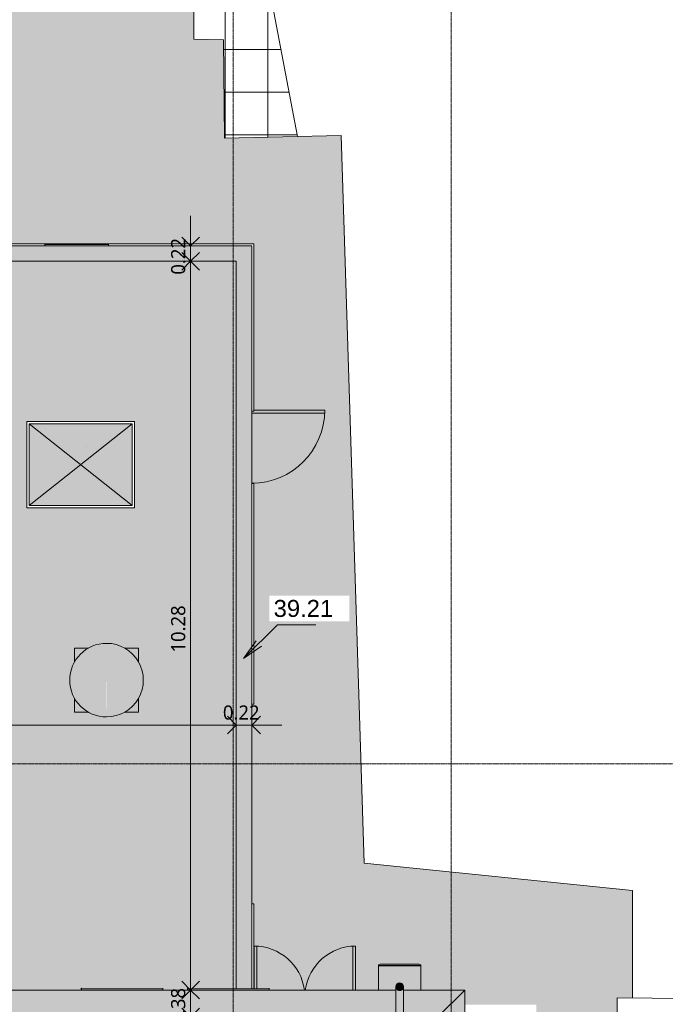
# Model space of a CAD drawing. Header units: millimetres. Extents: x -59616 to 35213, y -20402 to 53287.
# Tile 254 of 256: x 4562 to 13665, y 25658 to 39545. Entities that reach past the tile are written whole.
import ezdxf

# ---------------------------------------------------------------- set-up
doc = ezdxf.new("R2010")
doc.units = ezdxf.units.MM
doc.linetypes.add('Ligne de quadrillage', pattern=[22.225, 12.7, -3.175, 3.175, -3.175])
for name, color, linetype, lineweight in [('A-ANNO-DIMS', 211, 'Continuous', 9), ('A-ANNO-DIMS-100', 211, 'Continuous', 9), ('A-DOOR', 31, 'Continuous', 9), ('A-FLOR', 192, 'Continuous', 9), ('A-FLOR-PATT', 8, 'Continuous', 9), ('A-GENM', 13, 'Continuous', 9), ('A-GLAZ', 151, 'Continuous', 9), ('A-GLAZ-SILL', 1, 'Continuous', 9), ('A-WALL', 113, 'Continuous', 9), ('G-ANNO-DIMS', 111, 'Continuous', 9), ('I-WALL', 2, 'Continuous', 9), ('M-EQPM', 50, 'Continuous', 9), ('S-GRID', 1, 'Continuous', 9)]:
    doc.layers.add(name, color=color, linetype=linetype, lineweight=lineweight)
doc.styles.add('Arial_2', font='arial.ttf', dxfattribs={"height": 240})
doc.styles.add('Trebuchet MS_B', font='txt', dxfattribs={"height": 200})
doc.dimstyles.new('Cotes_linéaires_rouge_2mm_1', dxfattribs={"dimscale": 304.8, "dimtxt": 206.190181, "dimasz": 0.410105, "dimexe": 0.82021, "dimexo": 0.0625, "dimgap": 0.065617, "dimtad": 1, "dimlfac": 0.001, "dimrnd": 0.01, "dimzin": 0, "dimdsep": 46, "dimtxsty": 'Trebuchet MS_B', "dimblk1": 'OPEN30', "dimblk2": 'OPEN30', "dimsah": 1, "dimcen": 0.09, "dimdle": 0.82021, "dimazin": 0, "dimtfac": 1, "dimtdec": 4, "dimtix": 1, "dimtmove": 0, "dimatfit": 3, "dimfxl": 1.64042, "dimfxlon": 1, "dimtvp": 1, "dimtolj": 1, "dimtzin": 0, "dimarcsym": 2})

# ---------------------------------------------------------------- blocks, each defined once
blk = doc.blocks.new('PVC Double - Panneaux vitrés haut - 1_43m x 2_20m-1064195-Niveau Toiture')
at = {"layer": 'A-DOOR'}
for p, q in [((-715, -205), (-715, -825)), ((-675, -825), (-675, -205)), ((675, -825), (675, -221)), ((715, -221), (715, -825)), ((-715, -825), (-675, -825)), ((715, -825), (675, -825))]:
    blk.add_line(p, q, dxfattribs=at)
for centre, start, end in [((-715, -110), 270, 352.3559), ((715, -110), 187.6441, 270)]:
    blk.add_arc(centre, 715, start, end, dxfattribs=at)
blk = doc.blocks.new('GAZ - _01-1061132-Niveau Toiture')
at = {"layer": 'M-EQPM'}
h = blk.add_hatch(color=256, dxfattribs=at)
h.paths.add_polyline_path([(-54, -85), (-300, -85), (-300, -427), (300, -427), (300, -85), (54, -85), (53, -135), (52, -146), (46, -159), (38, -170), (27, -178), (13, -184), (0, -186), (-14, -184), (-27, -178), (-39, -169), (-47, -158), (-53, -144), (-54, -132), (-54, -99)])
h.paths.add_polyline_path([(90, -430), (-300, -430), (-300, -437), (-297, -441), (-274, -448), (-250, -450), (250, -450), (274, -448), (297, -441), (300, -437), (300, -430)])
blk.add_hatch(color=256, dxfattribs=at).paths.add_polyline_path([(-284, -427), (-295, -427), (-295, -430), (295, -430), (295, -427), (-274, -427)])
for p, q in [((-300, -85), (-300, -427)), ((300, -427), (300, -85)), ((-300, -427), (300, -427)), ((300, -430), (-300, -430)), ((-300, -430), (-300, -437)), ((-295, -430), (-295, -427)), ((-250, -450), (250, -450)), ((295, -427), (295, -430)), ((300, -437), (300, -430))]:
    blk.add_line(p, q, dxfattribs=at)
for centre, radius, start, end in [((-295, -437), 5, 180, 248.8998), ((-250, -320), 130, 248.8998, 270), ((250, -320), 130, 270, 291.1002), ((295, -437), 5, 291.1002, 0)]:
    blk.add_arc(centre, radius, start, end, dxfattribs=at)
blk = doc.blocks.new('Conduit Gaz - Conduit Gaz-1063074-Niveau Toiture')
at = {"layer": 'A-GENM'}
h = blk.add_hatch(color=256, dxfattribs=at)
h.paths.add_polyline_path([(-15820, -2687), (-16080, -2236), (-16306, -2367), (-16284, -2405), (-16144, -2324), (-15906, -2736)])
h.paths.add_polyline_path([(-16296, -2961), (-16534, -2549), (-16378, -2459), (-16400, -2421), (-16639, -2559), (-16379, -3010)])
h.paths.add_polyline_path([(-16788, -1403), (-16868, -1264), (-16924, -1296), (-16844, -1435)])
h.paths.add_polyline_path([(-16937, -1489), (-17017, -1350), (-17084, -1389), (-17004, -1528)])
h.paths.add_polyline_path([(-18793, 2123), (-18873, 2262), (-18951, 2217), (-18871, 2079)])
h.paths.add_polyline_path([(-18964, 2025), (-19044, 2163), (-19090, 2137), (-19010, 1998)])
h.paths.add_polyline_path([(-20148, 4418), (-20228, 4556), (-20282, 4525), (-20202, 4386)])
h.paths.add_polyline_path([(-20295, 4332), (-20375, 4471), (-20444, 4431), (-20364, 4293)])
h.paths.add_polyline_path([(-21578, 6895), (-21658, 7033), (-21711, 7002), (-21631, 6864)])
h.paths.add_polyline_path([(-21724, 6810), (-21804, 6948), (-21874, 6908), (-21794, 6770)])
h.paths.add_polyline_path([(-22998, 9354), (-23078, 9493), (-23130, 9463), (-23050, 9324)])
h.paths.add_polyline_path([(-23143, 9270), (-23223, 9409), (-23294, 9368), (-23214, 9229)])
h.paths.add_polyline_path([(-25169, 9790), (-25169, 9866), (-25329, 9866), (-25329, 9790)])
h.paths.add_polyline_path([(-25169, 9974), (-25169, 10040), (-25329, 10040), (-25329, 9974), (-25211, 9974)])
for points in [[(-25852, 9920), (-25853, 9934), (-25859, 9947), (-25867, 9958), (-25879, 9967), (-25892, 9972), (-25906, 9974), (-25919, 9972), (-25933, 9967), (-25944, 9958), (-25952, 9947), (-25958, 9934), (-25960, 9920), (-25958, 9906), (-25952, 9893), (-25944, 9882), (-25933, 9873), (-25919, 9868), (-25906, 9866), (-25892, 9868), (-25879, 9873), (-25867, 9882), (-25859, 9893), (-25853, 9906)], [(-23387, 9967), (-23387, 9974), (-25906, 9974), (-25892, 9972), (-25879, 9967), (-25867, 9958), (-25859, 9947), (-25853, 9934), (-25852, 9920), (-23456, 9921), (-23456, 9920), (-23387, 9921), (-23387, 9958)], [(-15906, -2736), (-16144, -2324), (-16534, -2549), (-16296, -2961), (-16123, -2861)]]:
    blk.add_hatch(color=256, dxfattribs=at).paths.add_polyline_path(points)
h = blk.add_hatch(color=256, dxfattribs=at)
h.paths.add_polyline_path([(-23387, 9880), (-23387, 9920), (-23455, 9920), (-23390, 9882)])
h.paths.add_polyline_path([(-23456, 9920), (-23458, 9920), (-25852, 9920), (-25853, 9906), (-25859, 9893), (-25867, 9882), (-25879, 9873), (-25892, 9868), (-25904, 9866), (-23487, 9866), (-23456, 9920)])
h = blk.add_hatch(color=256, dxfattribs=at)
h.paths.add_polyline_path([(-15819, -3320), (-16094, -2845), (-16140, -2871), (-15858, -3360), (-15829, -3329), (-15819, -3320)])
h.paths.add_polyline_path([(-16331, -2432), (-23456, 9920), (-23487, 9866), (-16378, -2459), (-16332, -2433)])
h = blk.add_hatch(color=256, dxfattribs=at)
h.paths.add_polyline_path([(-15777, -3284), (-16047, -2817), (-16093, -2844), (-15819, -3320), (-15795, -3299), (-15777, -3284)])
h.paths.add_polyline_path([(-16284, -2405), (-23387, 9907), (-23387, 9880), (-23456, 9920), (-16331, -2432), (-16285, -2405)])
for p, q in [((-25329, 10040), (-25329, 9974)), ((-25169, 10040), (-25329, 10040)), ((-25169, 9974), (-25169, 10040)), ((-23387, 9974), (-25909, 9974)), ((-25909, 9866), (-25907, 9866)), ((-25904, 9866), (-23469, 9866)), ((-25329, 9866), (-25329, 9790)), ((-25169, 9790), (-25169, 9866)), ((-23496, 9882), (-16378, -2459)), ((-23387, 9974), (-23387, 9920)), ((-23387, 9920), (-23387, 9880)), ((-16284, -2405), (-23387, 9909)), ((-25329, 9790), (-25169, 9790)), ((-23078, 9493), (-23130, 9463)), ((-22998, 9354), (-23078, 9493)), ((-23223, 9409), (-23294, 9368)), ((-23294, 9368), (-23214, 9229)), ((-23050, 9324), (-22998, 9354)), ((-23214, 9229), (-23143, 9270)), ((-21804, 6948), (-21874, 6908)), ((-21658, 7033), (-21711, 7002)), ((-21578, 6895), (-21658, 7033)), ((-21874, 6908), (-21794, 6770)), ((-21794, 6770), (-21724, 6810)), ((-21631, 6864), (-21578, 6895)), ((-20375, 4471), (-20444, 4431)), ((-20228, 4556), (-20282, 4525)), ((-20148, 4418), (-20228, 4556)), ((-20444, 4431), (-20364, 4293)), ((-20364, 4293), (-20295, 4332)), ((-20202, 4386), (-20148, 4418)), ((-18873, 2262), (-18951, 2217)), ((-18793, 2123), (-18873, 2262)), ((-19044, 2163), (-19090, 2137)), ((-19090, 2137), (-19010, 1998)), ((-18871, 2079), (-18793, 2123)), ((-19010, 1998), (-18964, 2025)), ((-17017, -1350), (-17084, -1389)), ((-16868, -1264), (-16924, -1296)), ((-16788, -1403), (-16868, -1264)), ((-17084, -1389), (-17004, -1528)), ((-17004, -1528), (-16937, -1489)), ((-16844, -1435), (-16788, -1403)), ((-16144, -2324), (-16534, -2549)), ((-16080, -2236), (-16307, -2367)), ((-15906, -2736), (-16144, -2324)), ((-15820, -2687), (-16080, -2236)), ((-16400, -2421), (-16639, -2559)), ((-16639, -2559), (-16379, -3010)), ((-16534, -2549), (-16296, -2961)), ((-16296, -2961), (-15906, -2736)), ((-15906, -2736), (-15820, -2687)), ((-16140, -2871), (-15858, -3360)), ((-15777, -3284), (-16047, -2817)), ((-16379, -3010), (-16296, -2961))]:
    blk.add_line(p, q, dxfattribs=at)
for start, end in [(90, 270), (270, 90)]:
    blk.add_arc((-25906, 9920), 54, start, end, dxfattribs=at)
blk = doc.blocks.new('Fenêtre type 1 - 115 x 155 cm-1516674-Niveau Toiture')
at = {"layer": 'A-GLAZ-SILL'}
for p, q in [((-573, 167), (-575, 167)), ((-575, 152), (-575, 167)), ((-575, 167), (-573, 167)), ((-575, 140), (-575, 152)), ((-573, 167), (-573, 152)), ((573, 157), (-573, 157)), ((-573, 152), (-573, 140)), ((575, 167), (573, 167)), ((573, 167), (575, 167)), ((573, 152), (573, 167)), ((573, 153), (573, 157)), ((573, 140), (573, 152)), ((575, 167), (575, 152)), ((575, 152), (575, 140))]:
    blk.add_line(p, q, dxfattribs=at)
blk = doc.blocks.new('Famille 0 - Famille 140x110-V6-Niveau Toiture')
at = {"layer": 'A-GENM'}
for p, q in [((725, -575), (-725, 575)), ((725, 575), (-725, -575)), ((80, 260), (80, 260)), ((80, 260), (80, 260)), ((-696, -516), (-697, -517))]:
    blk.add_line(p, q, dxfattribs=at)
blk = doc.blocks.new('Tube de toiture3 - Tube de toiture-1312799-Niveau Toiture')
at = {"layer": 'A-GENM'}
for points in [[(-29711, 5786), (-29717, 5863), (-29734, 5939), (-29763, 6011), (-29801, 6078), (-29850, 6139), (-29907, 6192), (-29971, 6235), (-30041, 6269), (-30115, 6292), (-30191, 6303), (-30269, 6303), (-30346, 6292), (-30420, 6269), (-30490, 6235), (-30554, 6192), (-30611, 6139), (-30659, 6078), (-30698, 6011), (-30726, 5939), (-30744, 5863), (-30749, 5786), (-30231, 5787), (-30230, 5786), (-30229, 5786), (-29717, 5786)], [(-29711, 5786), (-30230, 5785), (-30231, 5785), (-30232, 5786), (-30749, 5786), (-30744, 5708), (-30726, 5633), (-30698, 5561), (-30659, 5493), (-30611, 5433), (-30554, 5380), (-30490, 5336), (-30420, 5303), (-30346, 5280), (-30269, 5268), (-30191, 5268), (-30115, 5280), (-30041, 5303), (-29971, 5336), (-29907, 5380), (-29850, 5433), (-29801, 5493), (-29763, 5561), (-29734, 5633), (-29717, 5708), (-29716, 5724)]]:
    blk.add_hatch(color=256, dxfattribs=at).paths.add_polyline_path(points)
h = blk.add_hatch(color=256, dxfattribs=at)
h.paths.add_polyline_path([(-29780, 5336), (-29780, 5530), (-29801, 5493), (-29850, 5433), (-29911, 5377), (-29971, 5336), (-29880, 5336)])
h.paths.add_polyline_path([(-29780, 6042), (-29780, 6236), (-29971, 6235), (-29903, 6188), (-29850, 6139), (-29801, 6078)])
h.paths.add_polyline_path([(-30489, 5336), (-30490, 5336), (-30554, 5380), (-30611, 5433), (-30659, 5493), (-30680, 5530), (-30680, 5336), (-30490, 5336)])
h.paths.add_polyline_path([(-30489, 6236), (-30680, 6236), (-30680, 6042), (-30659, 6078), (-30609, 6140), (-30554, 6192), (-30490, 6235)])
for p, q in [((-30680, 6236), (-30680, 6042)), ((-30489, 6236), (-30680, 6236)), ((-29780, 6236), (-29972, 6236)), ((-29780, 6042), (-29780, 6236)), ((-30680, 5530), (-30680, 5336)), ((-29780, 5336), (-29780, 5530)), ((-30680, 5336), (-30489, 5336)), ((-29972, 5336), (-29780, 5336))]:
    blk.add_line(p, q, dxfattribs=at)
for radius, start, end in [(519, 360, 180), (519, 180, 360), (1.44, 0, 180), (1.44, 0, 180), (1.44, 180, 0), (1.44, 180, 0)]:
    blk.add_arc((-30230, 5786), radius, start, end, dxfattribs=at)
blk = doc.blocks.new('Accrotère R_1 - Accrotère R_1-1333940-Niveau Toiture')
at = {"layer": 'A-GENM'}
blk.add_hatch(color=9, dxfattribs=at).paths.add_polyline_path([(-3736, -21525), (-3736, -21221), (-3953, -21221), (-3953, -34302), (-36137, -34302), (-36137, 7616), (-25875, 7616), (-25875, 7833), (-36354, 7833), (-36354, -34519), (-3736, -34519), (-3736, -24512)])
for p, q in [((-36354, 7833), (-25875, 7833)), ((-36354, 7833), (-36354, -34519)), ((-36137, 7616), (-25875, 7616)), ((-36137, -34302), (-36137, 7616))]:
    blk.add_line(p, q, dxfattribs=at)
blk = doc.blocks.new('Fenêtre type 1 - 90 x 60cm-1522801-Niveau Toiture')
at = {"layer": 'A-GLAZ-SILL'}
for p, q in [((-448, -135), (-448, -152)), ((448, -152), (448, -135)), ((-450, -167), (-450, -166)), ((-450, -167), (-448, -167)), ((-448, -167), (-450, -167)), ((-448, -152), (-448, -166)), ((-448, -157), (448, -157)), ((-448, -166), (-448, -167)), ((448, -166), (448, -152)), ((448, -167), (448, -166)), ((448, -167), (450, -167)), ((450, -167), (448, -167)), ((450, -166), (450, -167))]:
    blk.add_line(p, q, dxfattribs=at)
blk = doc.blocks.new('PVC Panneau Vitré - Traverse - 103m x 2_20m-1393459-Niveau Toiture')
at = {"layer": 'A-DOOR'}
for p, q in [((475, -1165), (475, -135)), ((515, -165), (515, -1165)), ((515, -1165), (475, -1165))]:
    blk.add_line(p, q, dxfattribs=at)
blk.add_arc((515, -135), 1030, 180, 270, dxfattribs=at)
blk = doc.blocks.new('accortère2 - accortère-1436305-Niveau Toiture')
at = {"layer": 'A-GENM'}
h = blk.add_hatch(color=9, dxfattribs=at)
h.paths.add_polyline_path([(-25479, 9974), (-25479, 10456), (-25859, 10836), (-25859, 9974)])
h.paths.add_polyline_path([(-25479, 9866), (-25479, 9866), (-25859, 9866), (-25859, -21221), (-25479, -20841), (-25479, 9830)])
blk.add_hatch(color=9, dxfattribs=at).paths.add_polyline_path([(3112, 10836), (-25859, 10836), (-25479, 10456), (2732, 10456)])
for p, q in [((-25859, 9974), (-25859, 10836)), ((-25859, 10836), (3112, 10836)), ((-25479, 10456), (-25859, 10836)), ((-25859, -21221), (-25859, 9866))]:
    blk.add_line(p, q, dxfattribs=at)
blk = doc.blocks.new('DIMBLOCK4-Niveau Toiture')
at = {"layer": 'A-ANNO-DIMS-100'}
for p, q in [((6972, 36781), (6972, 36137)), ((7472, 36354), (6722, 36354)), ((6972, 36354), (7472, 36354)), ((7472, 36137), (6722, 36137)), ((6972, 36137), (7472, 36137))]:
    blk.add_line(p, q, dxfattribs=at)
at = {"layer": 'A-ANNO-DIMS-100', "lineweight": 25}
for p, q in [((6972, 36354), (6847, 36479)), ((6972, 36354), (7097, 36479)), ((6972, 36137), (6847, 36012)), ((6972, 36137), (7097, 36012))]:
    blk.add_line(p, q, dxfattribs=at)
at = {"layer": 'A-ANNO-DIMS-100', "color": 0, "insert": (6696, 35949), "char_height": 200, "width": 712.93, "attachment_point": 1, "rotation": 90, "line_spacing_factor": 1.048425, "style": 'Trebuchet MS_B'}
blk.add_mtext('0.22', dxfattribs=at)
blk = doc.blocks.new('_Open30')
at = {"color": 0, "linetype": 'ByBlock', "lineweight": -2}
for p, q in [((-1, 0.27), (0, 0)), ((0, 0), (-1, -0.27)), ((0, 0), (-1, 0))]:
    blk.add_line(p, q, dxfattribs=at)
blk = doc.blocks.new('DIMBLOCK5-Niveau Toiture')
at = {"layer": 'A-ANNO-DIMS-100', "lineweight": 25}
for p, q in [((6972, 36137), (6847, 36262)), ((6972, 36137), (7097, 36262)), ((6972, 36137), (6847, 36012)), ((6972, 36137), (7097, 36012)), ((6972, 25859), (6847, 25984)), ((6972, 25859), (7097, 25984)), ((6972, 25859), (6847, 25734)), ((6972, 25859), (7097, 25734))]:
    blk.add_line(p, q, dxfattribs=at)
at = {"layer": 'A-ANNO-DIMS-100'}
for p, q in [((7472, 36137), (6722, 36137)), ((6972, 36137), (6972, 25859)), ((6972, 36137), (7472, 36137)), ((7472, 25859), (6722, 25859)), ((6972, 25859), (7472, 25859))]:
    blk.add_line(p, q, dxfattribs=at)
at = {"layer": 'A-ANNO-DIMS-100', "color": 0, "insert": (6696, 30619), "char_height": 200, "width": 910.03, "attachment_point": 1, "rotation": 90, "line_spacing_factor": 1.048425, "style": 'Trebuchet MS_B'}
blk.add_mtext('10.28', dxfattribs=at)
blk = doc.blocks.new('DIMBLOCK6-Niveau Toiture')
at = {"layer": 'A-ANNO-DIMS-100', "lineweight": 25}
for p, q in [((6972, 25859), (6847, 25984)), ((6972, 25859), (7097, 25984)), ((6972, 25859), (6847, 25734)), ((6972, 25859), (7097, 25734)), ((6972, 25479), (6847, 25604)), ((6972, 25479), (7097, 25604)), ((6972, 25479), (6847, 25354)), ((6972, 25479), (7097, 25354))]:
    blk.add_line(p, q, dxfattribs=at)
at = {"layer": 'A-ANNO-DIMS-100'}
for p, q in [((7472, 25859), (6722, 25859)), ((6972, 25859), (6972, 25479)), ((6972, 25859), (7472, 25859)), ((7472, 25479), (6722, 25479)), ((6972, 25479), (7472, 25479))]:
    blk.add_line(p, q, dxfattribs=at)
at = {"layer": 'A-ANNO-DIMS-100', "color": 0, "insert": (6696, 25372), "char_height": 200, "width": 712.93, "attachment_point": 1, "rotation": 90, "line_spacing_factor": 1.048425, "style": 'Trebuchet MS_B'}
blk.add_mtext('0.38', dxfattribs=at)
blk = doc.blocks.new('DIMBLOCK10-Niveau Toiture')
at = {"layer": 'A-ANNO-DIMS-100'}
for p, q in [((-34302, 30097), (-34302, 29347)), ((-34302, 29597), (-34302, 30097)), ((7616, 30097), (7616, 29347)), ((7616, 29597), (7616, 30097)), ((-34302, 29597), (7616, 29597))]:
    blk.add_line(p, q, dxfattribs=at)
at = {"layer": 'A-ANNO-DIMS-100', "lineweight": 25}
for p, q in [((-34302, 29597), (-34427, 29722)), ((-34302, 29597), (-34177, 29722)), ((7616, 29597), (7491, 29722)), ((-34302, 29597), (-34427, 29472)), ((-34302, 29597), (-34177, 29472)), ((7616, 29597), (7491, 29472))]:
    blk.add_line(p, q, dxfattribs=at)
at = {"layer": 'A-ANNO-DIMS-100', "color": 0, "insert": (-13722, 29873), "char_height": 200, "width": 910.03, "attachment_point": 1, "line_spacing_factor": 1.048425, "style": 'Trebuchet MS_B'}
blk.add_mtext('41.92', dxfattribs=at)
blk = doc.blocks.new('DIMBLOCK11-Niveau Toiture')
at = {"layer": 'A-ANNO-DIMS-100'}
for p, q in [((7616, 30097), (7616, 29347)), ((7616, 29597), (7616, 30097)), ((7833, 30097), (7833, 29347)), ((7833, 29597), (7833, 30097)), ((7616, 29597), (8259, 29597))]:
    blk.add_line(p, q, dxfattribs=at)
at = {"layer": 'A-ANNO-DIMS-100', "lineweight": 25}
for p, q in [((7616, 29597), (7491, 29722)), ((7833, 29597), (7958, 29722)), ((7616, 29597), (7491, 29472)), ((7833, 29597), (7958, 29472))]:
    blk.add_line(p, q, dxfattribs=at)
at = {"layer": 'A-ANNO-DIMS-100', "color": 0, "insert": (7427, 29873), "char_height": 200, "width": 712.93, "attachment_point": 1, "line_spacing_factor": 1.048425, "style": 'Trebuchet MS_B'}
blk.add_mtext('0.22', dxfattribs=at)

msp = doc.modelspace()

# ---------------------------------------------------------------- hatches: boundary and pattern name
at = {"layer": 'A-FLOR'}
h = msp.add_hatch(color=10, dxfattribs=at)
h.paths.add_polyline_path([(-20839.115, 3643.989), (-20839.115, 25478.989), (-20841.253, 25478.989), (-20841.253, 3643.989)])
h.paths.add_polyline_path([(-3758.029, 9170.232), (-3751.986, 9170.798), (-3665.408, 9182.217), (-3577.524, 9207.128), (-3499.615, 9241.142), (-3483.596, 9251.596), (-3518.52, 9233.98), (-3555.082, 9218.234), (-3594.306, 9204.214), (-3631.592, 9193.373), (-3685.499, 9182.217), (-3726.358, 9176.723), (-3758.029, 9174.081), (-7221.197, 9174.081), (-7221.197, 9170.232), (-3981.219, 9170.232)])
h.paths.add_polyline_path([(5785.762, 30228.842), (5786.484, 30231.007), (5785.041, 30231.007), (5785.041, 30229.564), (5785.582, 30229.022)])
h.paths.add_polyline_path([(3644.645, 36383.989), (3664.645, 36383.989), (3664.645, 38073.989), (3644.645, 38073.989), (3644.645, 36389.663)])
h.paths.add_polyline_path([(3664.645, 38839.913), (3664.645, 38854.913), (3644.645, 38854.913), (3644.645, 38839.913)])
h.paths.add_polyline_path([(3664.645, 40840.824), (3664.645, 40855.824), (3644.645, 40855.824), (3644.645, 40840.824)])
h.paths.add_polyline_path([(3664.645, 42114.829), (3664.645, 42129.829), (3644.645, 42129.829), (3644.645, 42114.829)])
h.paths.add_polyline_path([(3644.645, 44115.885), (3664.645, 44115.885), (3664.645, 44130.885), (3644.645, 44130.885)])
at = {"layer": 'A-FLOR-PATT'}
h = msp.add_hatch(dxfattribs=at)
h.set_pattern_fill('FP_3', color=256, style=0, pattern_type=2)
h.set_pattern_definition([(180, (-14741.15, 42123.1), (-7e-14, -600), []), (270, (-14741.15, 42123.1), (600, 4e-14), [])])
h.paths.add_polyline_path([(-54801.152, 27723.097), (-53741.152, 27723.097), (-53741.152, 45141.701), (-53770.139, 45141.701), (-53770.139, 45181.701), (-53741.152, 45181.701), (-53741.152, 45301.701), (-43577.138, 45301.701), (-43577.138, 43382.9), (-42845.138, 43382.9), (-42845.138, 43352.9), (-42811.096, 43352.9), (-42811.096, 43382.9), (-40826.954, 43382.9), (-40826.954, 43352.9), (-40811.954, 43352.9), (-40811.954, 43382.9), (-39146.094, 43382.9), (-39146.094, 43352.9), (-39131.094, 43352.9), (-39131.094, 43382.9), (-37145.183, 43382.9), (-37145.183, 43352.9), (-37130.183, 43352.9), (-37130.183, 43382.9), (-35022.062, 43382.9), (-35022.062, 43352.9), (-35006.456, 43352.9), (-35006.456, 43382.9), (-33022.334, 43382.9), (-33022.334, 43352.9), (-33006.082, 43352.9), (-33006.082, 43382.9), (-31739.562, 43382.9), (-31739.562, 43352.9), (-31723.956, 43352.9), (-31723.956, 43382.9), (-29739.834, 43382.9), (-29739.834, 43352.9), (-29723.582, 43352.9), (-29723.582, 43382.9), (-27152.062, 43382.9), (-27152.062, 43352.9), (-27136.456, 43352.9), (-27136.456, 43382.9), (-25152.334, 43382.9), (-25152.334, 43352.9), (-25136.082, 43352.9), (-25136.082, 43382.9), (-23885.883, 43382.9), (-23885.883, 43352.9), (-23870.278, 43352.9), (-23870.278, 43382.9), (-21886.156, 43382.9), (-21886.156, 43352.9), (-21869.903, 43352.9), (-21869.903, 43382.9), (-20906.697, 43382.9), (-20906.697, 46079.237), (-18969.697, 46079.237), (-18969.697, 46049.237), (-18954.697, 46049.237), (-18954.697, 46079.237), (-16970.555, 46079.237), (-16970.555, 46049.237), (-16955.555, 46049.237), (-16955.555, 46079.237), (-15648.386, 46079.237), (-15648.386, 46049.237), (-15633.386, 46049.237), (-15633.386, 46079.237), (-13708.725, 46079.237), (-13708.725, 46049.237), (-13693.725, 46049.237), (-13693.725, 46079.237), (-12449.725, 46079.237), (-12449.725, 46049.237), (-12434.12, 46049.237), (-12434.12, 46079.237), (-10449.998, 46079.237), (-10449.998, 46049.237), (-10433.745, 46049.237), (-10433.745, 46079.237), (-9134.725, 46079.237), (-9134.725, 46049.237), (-9119.12, 46049.237), (-9119.12, 46079.237), (-7134.998, 46079.237), (-7134.998, 46049.237), (-7118.745, 46049.237), (-7118.745, 46079.237), (-6580.158, 46079.237), (-6580.158, 46049.237), (-6564.553, 46049.237), (-6564.553, 46079.237), (-5896.368, 46079.237), (-5896.368, 46049.237), (-5880.116, 46049.237), (-5880.116, 46079.237), (-2363.559, 46079.237), (-2363.559, 46049.237), (-2347.954, 46049.237), (-2347.954, 46079.237), (-1706.942, 46079.237), (-1722.17, 48929.655), (-24914.656, 48591.56), (-25019.803, 46193.864), (-42244.924, 45919.61), (-42121.286, 47934.714), (-56128.111, 46588.726), (-56128.111, 27723.097)])
h.paths.add_polyline_path([(7450.79, 37872.417), (8478.305, 37895.753), (6247.912, 49591.04), (-1699.679, 49591.04), (-1696.337, 48965.547), (5768.461, 48977.677), (5793.998, 46575.817), (6183.041, 46558.755), (6220.776, 44160.398), (6616.302, 44152.72), (6629.735, 41752.064), (7012.097, 41761.991), (7019.192, 39268.907), (7434.221, 39262.983), (7450.519, 37895.167)])
for points in [[(3664.645, 36383.989), (7810.592, 36383.989), (7450.79, 37872.417), (7434.221, 39262.983), (7019.192, 39268.907), (7012.097, 41761.991), (6629.735, 41752.064), (6616.302, 44152.72), (6220.776, 44160.398), (6183.041, 46558.755), (5793.998, 46575.817), (5768.461, 48977.677), (-1722.362, 48965.505), (-1706.942, 46079.237), (-1679.77, 46079.237), (-1679.77, 46049.237), (-1663.517, 46049.237), (-1663.517, 46079.237), (-8.178, 46079.237), (-8.178, 46049.237), (2011.822, 46049.237), (2011.822, 46079.237), (3674.645, 46079.237), (3674.645, 44130.885), (3664.645, 44130.885), (3664.645, 44115.885), (3674.645, 44115.885), (3674.645, 42129.829), (3664.645, 42129.829), (3664.645, 42114.829), (3674.645, 42114.829), (3674.645, 40855.824), (3664.645, 40855.824), (3664.645, 40840.824), (3674.645, 40840.824), (3674.645, 38854.913), (3664.645, 38854.913), (3664.645, 38839.913), (3674.645, 38839.913), (3674.645, 38073.989), (3664.645, 38073.989), (3664.645, 37895.167)], [(7862.679, 36383.49), (9096.015, 37909.782), (7450.79, 37872.417), (7810.592, 36383.989), (7862.679, 36383.989)], [(9419.818, 27649.345), (9096.015, 37909.782), (7862.679, 36383.49), (7862.679, 36116.484), (9220.126, 28735.194)], [(7862.679, 25889.204), (9419.818, 27649.345), (7862.679, 36116.484), (7862.679, 34023.989), (7832.679, 34023.989), (7832.679, 33003.989), (7862.679, 33003.989), (7862.679, 29891.989), (7832.679, 29891.989), (7832.679, 27075.989), (7862.679, 27075.989), (7862.679, 25901.614)], [(8080.177, 25858.989), (9619.752, 25858.989), (9619.752, 26200.989), (9624.752, 26200.989), (9624.752, 26203.989), (9619.752, 26203.989), (9619.752, 26210.608), (9622.952, 26215.273), (9645.949, 26221.792), (9669.752, 26223.989), (10169.752, 26223.989), (10193.554, 26221.792), (10216.552, 26215.273), (10219.752, 26210.608), (10219.752, 26203.989), (10214.752, 26203.989), (10214.752, 26200.989), (10219.752, 26200.989), (10219.752, 25858.989), (10813.324, 25858.989), (9419.818, 27649.345), (7862.679, 25889.204), (7862.679, 25875.489), (8078.177, 25874.862), (8078.177, 25871.274), (8080.177, 25870.751), (8080.177, 25863.989)], [(10835.885, 25850.474), (13203.657, 27260.947), (9419.818, 27649.345), (10813.324, 25858.989), (10835.885, 25858.989)]]:
    msp.add_hatch(color=256, dxfattribs=at).paths.add_polyline_path(points)
h = msp.add_hatch(color=254, dxfattribs=at)
h.paths.add_polyline_path([(-24511.569, 3952.809), (-21221.253, 3952.809), (-21221.253, 5596.58), (-21233.538, 5596.58), (-21234.257, 5598.01), (-21236.379, 5597.098), (-21237.753, 5597.86), (-21238.586, 5596.58), (-21240.459, 5598.58), (-21237.753, 5598.58), (-21237.126, 6744.58), (-21233.538, 6744.58), (-21233.015, 6746.58), (-21221.253, 6746.58), (-21221.253, 10096.58), (-21233.538, 10096.58), (-21234.257, 10098.01), (-21236.379, 10097.098), (-21237.753, 10097.86), (-21238.586, 10096.58), (-21240.459, 10098.58), (-21237.753, 10098.58), (-21237.126, 11244.58), (-21233.538, 11244.58), (-21233.015, 11246.58), (-21221.253, 11246.58), (-21221.253, 14596.58), (-21233.538, 14596.58), (-21234.257, 14598.01), (-21236.379, 14597.098), (-21237.753, 14597.86), (-21238.586, 14596.58), (-21240.459, 14598.58), (-21237.753, 14598.58), (-21237.126, 15744.58), (-21233.538, 15744.58), (-21233.015, 15746.58), (-21221.253, 15746.58), (-21221.253, 16096.58), (-21233.538, 16096.58), (-21234.257, 16098.01), (-21236.379, 16097.098), (-21237.753, 16097.86), (-21238.586, 16096.58), (-21240.459, 16098.58), (-21237.753, 16098.58), (-21237.126, 17244.58), (-21233.538, 17244.58), (-21233.015, 17246.58), (-21221.253, 17246.58), (-21221.253, 20596.58), (-21233.538, 20596.58), (-21234.257, 20598.01), (-21236.379, 20597.098), (-21237.753, 20597.86), (-21238.586, 20596.58), (-21240.459, 20598.58), (-21237.753, 20598.58), (-21237.126, 21744.58), (-21233.538, 21744.58), (-21233.015, 21746.58), (-21221.253, 21746.58), (-21221.253, 22096.58), (-21233.538, 22096.58), (-21234.257, 22098.01), (-21236.379, 22097.098), (-21237.753, 22097.86), (-21238.586, 22096.58), (-21240.459, 22098.58), (-21237.753, 22098.58), (-21237.126, 23244.58), (-21233.538, 23244.58), (-21233.015, 23246.58), (-21221.253, 23246.58), (-21221.253, 25858.989), (-18569.823, 25858.989), (-18569.823, 25871.274), (-18568.392, 25871.993), (-18569.304, 25874.115), (-18568.543, 25875.489), (-18569.823, 25876.322), (-18567.823, 25878.195), (-18567.823, 25875.489), (-17421.823, 25874.718), (-17421.823, 25871.274), (-17419.823, 25870.369), (-17419.823, 25858.989), (-17069.823, 25858.989), (-17069.823, 25871.274), (-17068.392, 25871.993), (-17069.304, 25874.115), (-17068.543, 25875.489), (-17069.823, 25876.322), (-17067.823, 25878.195), (-17067.823, 25875.489), (-15921.823, 25874.862), (-15921.823, 25871.274), (-15919.823, 25870.751), (-15919.823, 25858.989), (-12569.823, 25858.989), (-12569.823, 25871.274), (-12568.392, 25871.993), (-12569.304, 25874.115), (-12568.543, 25875.489), (-12569.823, 25876.322), (-12567.823, 25878.195), (-12567.823, 25875.489), (-11421.823, 25874.862), (-11421.823, 25871.274), (-11419.823, 25870.751), (-11419.823, 25858.989), (-11069.823, 25858.989), (-11069.823, 25871.274), (-11068.392, 25871.993), (-11069.304, 25874.115), (-11068.543, 25875.489), (-11069.823, 25876.322), (-11067.823, 25878.195), (-11067.823, 25875.489), (-9921.823, 25874.862), (-9921.823, 25871.274), (-9919.823, 25870.751), (-9919.823, 25858.989), (-8069.823, 25858.989), (-8069.823, 25871.274), (-8068.392, 25871.993), (-8069.304, 25874.115), (-8068.543, 25875.489), (-8069.823, 25876.322), (-8067.823, 25878.195), (-8067.823, 25875.489), (-6921.823, 25874.862), (-6921.823, 25871.274), (-6919.823, 25870.751), (-6919.823, 25858.989), (-6569.823, 25858.989), (-6569.823, 25871.274), (-6568.392, 25871.993), (-6569.304, 25874.115), (-6568.543, 25875.489), (-6569.823, 25876.322), (-6567.823, 25878.195), (-6567.823, 25875.489), (-5421.823, 25874.862), (-5421.823, 25871.274), (-5419.823, 25870.751), (-5419.823, 25858.989), (-3569.823, 25858.989), (-3569.823, 25871.274), (-3568.392, 25871.993), (-3569.304, 25874.115), (-3568.543, 25875.489), (-3569.823, 25876.322), (-3567.823, 25878.195), (-3567.823, 25875.489), (-2421.823, 25874.862), (-2421.823, 25871.274), (-2419.823, 25870.751), (-2419.823, 25858.989), (-2069.823, 25858.989), (-2069.823, 25871.274), (-2068.392, 25871.993), (-2069.304, 25874.115), (-2068.543, 25875.489), (-2069.823, 25876.322), (-2067.823, 25878.195), (-2067.823, 25875.489), (-921.823, 25874.862), (-921.823, 25871.274), (-919.823, 25870.751), (-919.823, 25858.989), (930.177, 25858.989), (930.177, 25871.274), (931.608, 25871.993), (930.696, 25874.115), (931.457, 25875.489), (930.177, 25876.322), (932.177, 25878.195), (932.177, 25875.489), (2078.177, 25874.862), (2078.177, 25871.274), (2080.177, 25870.751), (2080.177, 25858.989), (2430.177, 25858.989), (2430.177, 25871.274), (2431.608, 25871.993), (2430.696, 25874.115), (2431.457, 25875.489), (2430.177, 25876.322), (2432.177, 25878.195), (2432.177, 25875.489), (3578.177, 25874.862), (3578.177, 25871.274), (3580.177, 25870.751), (3580.177, 25858.989), (5430.177, 25858.989), (5430.177, 25871.274), (5431.608, 25871.993), (5430.696, 25874.115), (5431.457, 25875.489), (5430.177, 25876.322), (5432.177, 25878.195), (5432.177, 25875.489), (6578.177, 25874.862), (6578.177, 25871.274), (6580.177, 25870.751), (6580.177, 25858.989), (6930.177, 25858.989), (6930.177, 25871.274), (6931.608, 25871.993), (6930.696, 25874.115), (6931.457, 25875.489), (6930.177, 25876.322), (6932.177, 25878.195), (6932.177, 25875.489), (7615.818, 25875.489), (7615.818, 36137.128), (-34302.193, 36137.128), (-34302.193, 3952.809), (-30484.034, 3952.809)])
h.paths.add_polyline_path([(-21241.11, 5596.58), (-21243.634, 5598.58), (-21240.459, 5598.58)])
h.paths.add_polyline_path([(-25278.823, 8735.08), (-25311.323, 8735.08), (-25311.323, 10350.08), (-23996.323, 10350.08), (-23996.323, 8735.08), (-25205.803, 8735.08)])
h.paths.add_polyline_path([(-21241.11, 10096.58), (-21243.634, 10098.58), (-21240.459, 10098.58)])
h.paths.add_polyline_path([(-24053.823, 12294.051), (-25311.323, 12294.051), (-25311.323, 13909.051), (-23996.323, 13909.051), (-23996.323, 12294.051), (-24034.344, 12294.051)])
h.paths.add_polyline_path([(-21241.11, 14596.58), (-21243.634, 14598.58), (-21240.459, 14598.58)])
h.paths.add_polyline_path([(-26078.571, 15797.67), (-29288.571, 15797.67), (-29288.571, 25843.989), (-23168.571, 25843.989), (-23168.571, 15797.67), (-24511.569, 15797.67)])
h.paths.add_polyline_path([(-21241.11, 16096.58), (-21243.634, 16098.58), (-21240.459, 16098.58)])
h.paths.add_polyline_path([(-21241.11, 20596.58), (-21243.634, 20598.58), (-21240.459, 20598.58)])
h.paths.add_polyline_path([(-21241.11, 22096.58), (-21243.634, 22098.58), (-21240.459, 22098.58)])
h.paths.add_polyline_path([(6932.177, 25878.195), (6930.177, 25878.846), (6932.177, 25881.37)])
h.paths.add_polyline_path([(5432.177, 25878.195), (5430.177, 25878.846), (5432.177, 25881.37)])
h.paths.add_polyline_path([(2432.177, 25878.195), (2430.177, 25878.846), (2432.177, 25881.37)])
h.paths.add_polyline_path([(-2067.823, 25878.195), (-2069.823, 25878.846), (-2067.823, 25881.37)])
h.paths.add_polyline_path([(932.177, 25878.195), (930.177, 25878.846), (932.177, 25881.37)])
h.paths.add_polyline_path([(-3567.823, 25878.195), (-3569.823, 25878.846), (-3567.823, 25881.37)])
h.paths.add_polyline_path([(-6567.823, 25878.195), (-6569.823, 25878.846), (-6567.823, 25881.37)])
h.paths.add_polyline_path([(-8067.823, 25878.195), (-8069.823, 25878.846), (-8067.823, 25881.37)])
h.paths.add_polyline_path([(-11067.823, 25878.195), (-11069.823, 25878.846), (-11067.823, 25881.37)])
h.paths.add_polyline_path([(-12567.823, 25878.195), (-12569.823, 25878.846), (-12567.823, 25881.37)])
h.paths.add_polyline_path([(-17067.823, 25878.195), (-17069.823, 25878.846), (-17067.823, 25881.37)])
h.paths.add_polyline_path([(-18567.823, 25878.195), (-18569.823, 25878.846), (-18567.823, 25881.37)])
h.paths.add_polyline_path([(3982.177, 27100.384), (-2292.823, 27100.384), (-2292.823, 29943.58), (-1967.823, 29943.58), (-1967.823, 29951.58), (-1927.823, 29951.58), (-1927.823, 29955.127), (-1926.323, 29956.627), (-1084.323, 29956.627), (-1082.823, 29955.127), (-1081.323, 29956.627), (-239.323, 29956.627), (-237.823, 29955.127), (-237.823, 29951.58), (-197.823, 29951.58), (-197.823, 29943.58), (-17.823, 29943.58), (-17.823, 29951.58), (22.177, 29951.58), (22.177, 29955.127), (23.677, 29956.627), (865.677, 29956.627), (867.177, 29955.127), (868.677, 29956.627), (1710.677, 29956.627), (1712.177, 29955.127), (1712.177, 29951.58), (1752.177, 29951.58), (1752.177, 29943.58), (1932.177, 29943.58), (1932.177, 29951.58), (1972.177, 29951.58), (1972.177, 29955.127), (1973.677, 29956.627), (2815.677, 29956.627), (2817.177, 29955.127), (2818.677, 29956.627), (3660.677, 29956.627), (3662.177, 29955.127), (3662.177, 29951.58), (3702.177, 29951.58), (3702.177, 29943.58), (3982.177, 29943.58), (3982.177, 28735.194)])
h.paths.add_polyline_path([(-9580.405, 27883.425), (-10365.323, 27883.425), (-10365.323, 29098.425), (-8850.323, 29098.425), (-8850.323, 27883.425), (-8882.823, 27883.425)])
h.paths.add_polyline_path([(-5845.323, 27883.425), (-7360.323, 27883.425), (-7360.323, 29098.425), (-5845.323, 29098.425), (-5845.323, 27915.925)])
h.paths.add_polyline_path([(-16382.823, 27953.425), (-16415.323, 27953.425), (-16415.323, 29268.425), (-14800.323, 29268.425), (-14800.323, 27953.425), (-15552.871, 27953.425)])
h.paths.add_polyline_path([(-25422.823, 27953.425), (-25455.323, 27953.425), (-25455.323, 29268.425), (-23840.323, 29268.425), (-23840.323, 27953.425), (-24511.569, 27953.425)])
h.paths.add_polyline_path([(-18539.103, 27953.425), (-19415.323, 27953.425), (-19415.323, 29268.425), (-17800.323, 29268.425), (-17800.323, 27953.425), (-17832.823, 27953.425)])
h.paths.add_polyline_path([(-27497.801, 27953.425), (-28445.323, 27953.425), (-28445.323, 29268.425), (-26830.323, 29268.425), (-26830.323, 27953.425), (-26862.823, 27953.425)])
h.paths.add_polyline_path([(-20852.823, 27953.425), (-22435.323, 27953.425), (-22435.323, 29268.425), (-20820.323, 29268.425), (-20820.323, 27953.425), (-20829.164, 27953.425)])
h.paths.add_polyline_path([(-29840.323, 27953.425), (-31455.323, 27953.425), (-31455.323, 29268.425), (-29840.323, 29268.425), (-29840.323, 27960.925)])
h.paths.add_polyline_path([(5785.762, 29711.154), (5700.907, 29718.66), (5632.746, 29734.217), (5557.249, 29764.452), (5529.825, 29780.285), (5335.762, 29780.285), (5335.762, 29971.589), (5302.516, 30040.625), (5278.571, 30121.904), (5268.082, 30191.491), (5269.127, 30276.011), (5279.646, 30345.803), (5302.516, 30419.946), (5335.762, 30489.851), (5335.762, 30680.285), (5529.825, 30680.285), (5560.52, 30698.007), (5632.746, 30726.354), (5708.39, 30743.619), (5785.762, 30749.417), (5863.135, 30743.619), (5938.779, 30726.354), (6011.005, 30698.007), (6041.7, 30680.285), (6235.762, 30680.285), (6235.762, 30488.982), (6269.009, 30419.946), (6291.878, 30345.803), (6303.443, 30266.107), (6302.398, 30184.56), (6291.878, 30114.768), (6269.009, 30040.625), (6235.762, 29970.72), (6235.762, 29780.285), (6041.7, 29780.285), (6011.005, 29762.564), (5936.848, 29733.777), (5863.135, 29716.952), (5806.63, 29712.718)])
h.paths.add_polyline_path([(-12566.638, 30446.129), (-13047.522, 30446.129), (-13047.522, 30662.406), (-14414.352, 30662.406), (-14415.24, 30660.39), (-14419.643, 30654.675), (-14422.996, 30648.286), (-14435.047, 30634.684), (-14446.139, 30620.288), (-14451.783, 30615.793), (-14456.567, 30610.392), (-14471.523, 30600.069), (-14485.738, 30588.747), (-14492.293, 30585.733), (-14498.231, 30581.634), (-14515.223, 30575.19), (-14531.734, 30567.598), (-14538.821, 30566.24), (-14545.567, 30563.682), (-14567.627, 30560.721), (-14581.455, 30558.072), (-14591.77, 30558.072), (-14599.876, 30558.072), (-14613.863, 30559.77), (-14632.011, 30560.721), (-14638.917, 30562.812), (-14646.079, 30563.682), (-14663.071, 30570.126), (-14680.464, 30575.393), (-14686.669, 30579.075), (-14693.415, 30581.634), (-14708.371, 30591.957), (-14723.998, 30601.233), (-14729.141, 30606.294), (-14735.079, 30610.392), (-14747.13, 30623.995), (-14760.083, 30636.741), (-14763.865, 30642.886), (-14768.65, 30648.286), (-14777.095, 30664.377), (-14786.621, 30679.853), (-14788.823, 30686.724), (-14792.176, 30693.113), (-14796.811, 30711.649), (-14802.072, 30728.063), (-14803.471, 30738.938), (-14804.292, 30742.267), (-14804.292, 30760.44), (-14805.535, 30778.57), (-14804.292, 30785.677), (-14804.292, 30792.892), (-14799.943, 30810.537), (-14796.811, 30828.438), (-14793.903, 30835.041), (-14792.176, 30842.047), (-14783.731, 30858.138), (-14776.406, 30874.769), (-14772.003, 30880.485), (-14768.65, 30886.873), (-14756.599, 30900.476), (-14745.507, 30914.871), (-14739.863, 30919.366), (-14735.079, 30924.767), (-14720.123, 30935.09), (-14705.908, 30946.413), (-14699.353, 30949.427), (-14693.415, 30953.525), (-14676.423, 30959.97), (-14659.912, 30967.561), (-14652.825, 30968.919), (-14646.079, 30971.478), (-14624.019, 30974.438), (-14610.191, 30977.088), (-14599.876, 30977.088), (-14591.77, 30977.088), (-14577.783, 30975.389), (-14559.635, 30974.438), (-14552.729, 30972.347), (-14545.567, 30971.478), (-14528.575, 30965.033), (-14511.182, 30959.767), (-14504.977, 30956.084), (-14498.231, 30953.525), (-14483.275, 30943.202), (-14467.648, 30933.926), (-14462.505, 30928.866), (-14456.567, 30924.767), (-14433.033, 30899.865), (-14431.563, 30898.418), (-14427.781, 30892.274), (-14422.996, 30886.873), (-14409.395, 30862.406), (-13047.522, 30862.406), (-13047.522, 31036.129), (-12447.522, 31036.129), (-12447.522, 30842.406), (-11040.292, 30842.406), (-11034.406, 30855.769), (-11030.003, 30861.485), (-11026.65, 30867.873), (-11014.599, 30881.476), (-11003.507, 30895.871), (-10997.863, 30900.366), (-10993.079, 30905.767), (-10978.123, 30916.09), (-10963.908, 30927.413), (-10957.353, 30930.427), (-10951.415, 30934.525), (-10934.423, 30940.97), (-10917.912, 30948.561), (-10910.825, 30949.919), (-10904.079, 30952.478), (-10882.019, 30955.438), (-10868.191, 30958.088), (-10857.876, 30958.088), (-10849.77, 30958.088), (-10835.783, 30956.389), (-10817.635, 30955.438), (-10810.729, 30953.347), (-10803.567, 30952.478), (-10786.575, 30946.033), (-10769.182, 30940.767), (-10762.977, 30937.084), (-10756.231, 30934.525), (-10741.275, 30924.202), (-10725.648, 30914.926), (-10720.505, 30909.866), (-10714.567, 30905.767), (-10700.243, 30889.927), (-10689.563, 30879.418), (-10685.781, 30873.274), (-10680.996, 30867.873), (-10672.551, 30851.782), (-10663.024, 30836.306), (-10660.823, 30829.435), (-10657.47, 30823.047), (-10653.12, 30805.402), (-10647.574, 30788.096), (-10647.081, 30780.898), (-10645.354, 30773.892), (-10645.354, 30755.72), (-10644.111, 30737.589), (-10645.354, 30730.482), (-10645.354, 30723.267), (-10649.703, 30705.622), (-10652.835, 30687.721), (-10655.743, 30681.118), (-10657.47, 30674.113), (-10665.915, 30658.021), (-10673.24, 30641.39), (-10677.643, 30635.675), (-10680.996, 30629.286), (-10700.243, 30606.345), (-10704.139, 30601.288), (-10709.783, 30596.793), (-10714.567, 30591.392), (-10729.523, 30581.069), (-10743.738, 30569.747), (-10750.293, 30566.733), (-10756.231, 30562.634), (-10773.223, 30556.19), (-10789.734, 30548.598), (-10796.821, 30547.24), (-10803.567, 30544.682), (-10825.627, 30541.721), (-10839.455, 30539.072), (-10849.77, 30539.072), (-10857.876, 30539.072), (-10871.863, 30540.77), (-10890.011, 30541.721), (-10896.917, 30543.812), (-10904.079, 30544.682), (-10921.071, 30551.126), (-10938.464, 30556.393), (-10944.669, 30560.075), (-10951.415, 30562.634), (-10966.371, 30572.957), (-10981.998, 30582.233), (-10987.141, 30587.294), (-10993.079, 30591.392), (-11005.13, 30604.995), (-11018.083, 30617.741), (-11021.865, 30623.886), (-11026.65, 30629.286), (-11033.536, 30642.406), (-12447.522, 30642.406), (-12447.522, 30446.129)])
h.paths.add_polyline_path([(-11074.566, 31556.313), (-11979.054, 31556.313), (-11979.054, 32268.989), (-11074.566, 32268.989)])
h.paths.add_polyline_path([(-14807.501, 32611.546), (-16415.323, 32611.546), (-16415.323, 33926.546), (-14800.323, 33926.546), (-14800.323, 32611.546), (-14807.308, 32611.546)])
h.paths.add_polyline_path([(-29851.396, 32611.546), (-31455.323, 32611.546), (-31455.323, 33926.546), (-29840.323, 33926.546), (-29840.323, 32611.546), (-29847.823, 32611.546)])
h.paths.add_polyline_path([(-17800.323, 32611.546), (-19415.323, 32611.546), (-19415.323, 33926.546), (-17800.323, 33926.546), (-17800.323, 32619.046)])
h.paths.add_polyline_path([(-28437.823, 32611.546), (-28445.323, 32611.546), (-28445.323, 33926.546), (-26830.323, 33926.546), (-26830.323, 32611.546), (-28412.823, 32611.546)])
h.paths.add_polyline_path([(-20827.823, 32611.546), (-22435.323, 32611.546), (-22435.323, 33926.546), (-20820.323, 33926.546), (-20820.323, 32611.546)])
h.paths.add_polyline_path([(-25422.823, 32611.546), (-25455.323, 32611.546), (-25455.323, 33926.546), (-23840.323, 33926.546), (-23840.323, 32611.546), (-24511.569, 32611.546)])
h.paths.add_polyline_path([(-8865.135, 32661.546), (-10365.323, 32661.546), (-10365.323, 33876.546), (-8850.323, 33876.546), (-8850.323, 32661.546), (-8864.897, 32661.546)])
h.paths.add_polyline_path([(-6594.173, 32661.546), (-7360.323, 32661.546), (-7360.323, 33876.546), (-5845.323, 33876.546), (-5845.323, 32661.546), (-5877.823, 32661.546)])
h.paths.add_polyline_path([(-2901.891, 32661.546), (-4384.391, 32661.546), (-4384.391, 33876.546), (-2869.391, 33876.546), (-2869.391, 32661.546), (-2875.284, 32661.546)])
h.paths.add_polyline_path([(127.643, 32661.546), (-1354.857, 32661.546), (-1354.857, 33876.546), (160.143, 33876.546), (160.143, 32661.546), (145.913, 32661.546)])
h.paths.add_polyline_path([(6121.532, 32661.546), (4664.211, 32661.546), (4664.211, 33876.546), (6179.211, 33876.546), (6179.211, 32661.546), (6146.711, 32661.546)])
h.paths.add_polyline_path([(3124.544, 32661.546), (1614.677, 32661.546), (1614.677, 33876.546), (3129.677, 33876.546), (3129.677, 32661.546)])
h = msp.add_hatch(color=256, dxfattribs=at)
h.paths.add_polyline_path([(12983.657, 25163.356), (12983.657, 25747.41), (13203.657, 25746.17), (13203.657, 27260.947), (10835.885, 25850.474), (10835.885, 25840.557), (11427.592, 25653.989), (11845.65, 25653.989), (11845.65, 25522.174), (12061.901, 25453.989)])
h.paths.add_polyline_path([(13203.657, 25541.066), (13203.657, 25546.166), (13163.657, 25546.392), (13163.657, 25541.271)])
h = msp.add_hatch(color=256, dxfattribs=at)
h.paths.add_polyline_path([(11845.65, 25093.989), (12983.657, 25093.989), (12983.657, 25163.356), (11845.65, 25522.174), (11845.65, 25453.989)])
h.paths.add_polyline_path([(10835.885, 25653.989), (11427.592, 25653.989), (10835.885, 25840.557)])
at = {"layer": 'A-GENM'}
msp.add_hatch(color=256, dxfattribs=at).paths.add_polyline_path([(5350.758, 32694.046), (6146.711, 32694.046), (6146.711, 33844.046), (4696.711, 33844.046), (4696.711, 32694.046)])

# ---------------------------------------------------------------- linework, layer by layer
at = {"layer": 'A-FLOR'}
for p, q in [((8478.305, 37895.753), (6247.912, 49591.04)), ((7012.097, 41761.991), (7019.192, 39268.907)), ((7019.192, 39268.907), (7434.221, 39262.983)), ((7434.221, 39262.983), (7450.79, 37872.417)), ((7450.79, 37872.417), (9096.015, 37909.782)), ((9096.015, 37909.782), (9419.818, 27649.345)), ((9419.818, 27649.345), (13203.657, 27260.947)), ((13203.657, 27260.947), (13203.657, 25746.17))]:
    msp.add_line(p, q, dxfattribs=at)
at = {"layer": 'A-GENM'}
for p, q in [((6179.211, 33876.546), (4664.211, 33876.546)), ((4664.211, 33876.546), (4664.211, 32661.546)), ((4696.711, 33844.046), (6146.711, 33844.046)), ((4696.711, 32694.046), (4696.711, 33844.046)), ((6146.711, 33844.046), (4696.711, 33844.046)), ((4696.711, 33844.046), (4696.711, 32694.046)), ((6146.711, 33844.046), (6146.711, 32694.046)), ((6146.711, 32694.046), (6146.711, 33844.046)), ((6179.211, 32661.546), (6179.211, 33876.546)), ((4664.211, 32661.546), (6179.211, 32661.546)), ((6146.711, 32694.046), (4696.711, 32694.046)), ((4696.711, 32694.046), (6146.711, 32694.046))]:
    msp.add_line(p, q, dxfattribs=at)
at = {"layer": 'A-WALL'}
for p, q in [((3644.645, 36383.989), (7862.679, 36383.989)), ((4914.645, 36383.989), (4914.645, 36353.989)), ((5814.645, 36353.989), (5814.645, 36383.989)), ((7862.679, 36383.989), (7862.679, 34023.989)), ((7832.679, 34023.989), (7862.679, 34023.989)), ((7832.679, 33003.989), (7862.679, 33003.989)), ((7862.679, 33003.989), (7862.679, 29891.989)), ((7862.679, 29891.989), (7832.679, 29891.989)), ((7832.679, 27075.989), (7862.679, 27075.989)), ((7862.679, 27075.989), (7862.679, 25875.242))]:
    msp.add_line(p, q, dxfattribs=at)
at = {"layer": 'G-ANNO-DIMS'}
for p, q in [((7719.776, 30534.801), (8195.337, 31010.362)), ((8195.337, 31010.362), (8736.084, 31010.362)), ((7719.776, 30534.801), (7894.503, 30784.337)), ((7719.776, 30534.801), (7969.313, 30709.528))]:
    msp.add_line(p, q, dxfattribs=at)
at = {"layer": 'I-WALL'}
for p, q in [((12983.657, 18957.844), (12983.657, 25747.41)), ((12983.657, 25747.41), (19041.597, 25713.253))]:
    msp.add_line(p, q, dxfattribs=at)
at = {"layer": 'S-GRID', "linetype": 'Ligne de quadrillage', "lineweight": 18}
for p, q in [((7572.679, -9486.555), (7572.679, 51986.924)), ((10645.885, -9486.555), (10645.885, 51986.924)), ((-59615.653, 29050.937), (32789.124, 29050.937))]:
    msp.add_line(p, q, dxfattribs=at)

# ---------------------------------------------------------------- block references
at = {"layer": 'A-DOOR'}
for name, p, rotation in [('PVC Panneau Vitré - Traverse - 103m x 2_20m-1393459-Niveau Toiture', (7697.679, 33522.552), 89.9999999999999), ('PVC Double - Panneaux vitrés haut - 1_43m x 2_20m-1064195-Niveau Toiture', (8582.679, 25653.989), 180)]:
    msp.add_blockref(name, p, dxfattribs=dict(at, rotation=rotation))
at = {"layer": 'A-GENM', "rotation": 270.0000000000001}
for name in ['Accrotère R_1 - Accrotère R_1-1333940-Niveau Toiture', 'Tube de toiture3 - Tube de toiture-1312799-Niveau Toiture', 'accortère2 - accortère-1436305-Niveau Toiture', 'Conduit Gaz - Conduit Gaz-1063074-Niveau Toiture']:
    msp.add_blockref(name, (0, 0), dxfattribs=at)
at = {"layer": 'A-GENM'}
msp.add_blockref('Famille 0 - Famille 140x110-V6-Niveau Toiture', (5421.711, 33269.046), dxfattribs=at)
at = {"layer": 'A-GLAZ', "rotation": 180}
msp.add_blockref('Fenêtre type 1 - 90 x 60cm-1522801-Niveau Toiture', (5364.645, 36218.989), dxfattribs=at)
at = {"layer": 'A-GLAZ'}
for p in [(6005.177, 25718.989), (7505.177, 25718.989)]:
    msp.add_blockref('Fenêtre type 1 - 115 x 155 cm-1516674-Niveau Toiture', p, dxfattribs=at)
at = {"layer": 'M-EQPM', "rotation": 180}
msp.add_blockref('GAZ - _01-1061132-Niveau Toiture', (9919.752, 25773.989), dxfattribs=at)

# ---------------------------------------------------------------- dimensions: what is measured, and where the dimension line sits
at = {"layer": 'A-ANNO-DIMS'}
for base, p1, p2, override, picture, middle in [((6971.8, 36137.128), (7471.8, 36353.989), (7471.8, 36137.128), {"dimpost": '<>', "dimfxl": 216.860879}, 'DIMBLOCK4-Niveau Toiture', (6848.029, 36245.559)), ((6971.8, 25858.989), (7471.8, 36137.128), (7471.8, 25858.989), {"dimpost": '<>', "dimfxl": 10278.139123}, 'DIMBLOCK5-Niveau Toiture', (6848.029, 30998.059)), ((6971.8, 25478.989), (7471.8, 25858.989), (7471.8, 25478.989), {"dimpost": '<>', "dimfxl": 380}, 'DIMBLOCK6-Niveau Toiture', (6848.029, 25668.989))]:
    dim = msp.add_linear_dim(base=base, p1=p1, p2=p2, angle=90, dimstyle='Cotes_linéaires_rouge_2mm_1', override=override, dxfattribs=at)
    dim.commit()
    dim.dimension.update_dxf_attribs({"geometry": picture, "text_midpoint": middle})
for base, p1, p2, override, picture, middle in [((7615.818, 29596.828), (-34302.193, 30096.828), (7615.818, 30096.828), {"dimpost": '<>', "dimfxl": 41918.0115}, 'DIMBLOCK10-Niveau Toiture', (-13343.188, 29720.599)), ((7832.679, 29596.828), (7615.818, 30096.828), (7832.679, 30096.828), {"dimpost": '<>', "dimfxl": 216.860879}, 'DIMBLOCK11-Niveau Toiture', (7724.249, 29720.599))]:
    dim = msp.add_linear_dim(base=base, p1=p1, p2=p2, dimstyle='Cotes_linéaires_rouge_2mm_1', override=override, dxfattribs=at)
    dim.commit()
    dim.dimension.update_dxf_attribs({"geometry": picture, "text_midpoint": middle})

# ---------------------------------------------------------------- next in the draw order: texts
at = {"layer": 'G-ANNO-DIMS', "insert": (8142.559, 31361.387), "char_height": 240, "width": 1004.89974, "attachment_point": 1, "line_spacing_factor": 0.941778, "style": 'Arial_2', "bg_fill": 3, "box_fill_scale": 1.25, "bg_fill_color": 256, "bg_fill_true_color": 13158600, "bg_fill_transparency": 0}
msp.add_mtext('39.21', dxfattribs=at)

doc.saveas('drawing.dxf')
